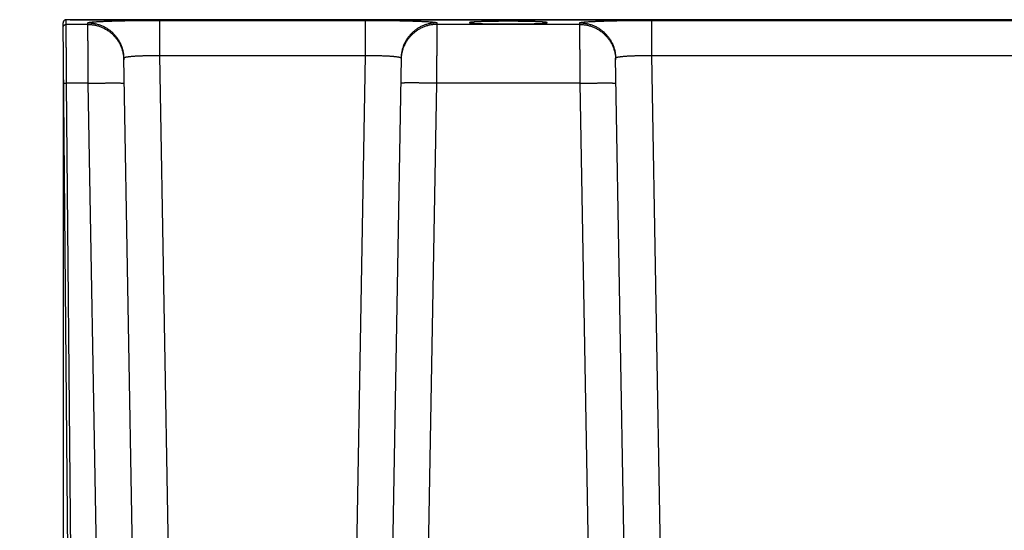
# Model space of a CAD drawing. Header units: inches. Extents: x 0 to 34, y 0 to 22.
# Tile 6 of 80: x 15.1 to 16.7, y 5.1 to 5.9. Entities that reach past the tile are written whole.
import ezdxf

# ---------------------------------------------------------------- set-up
doc = ezdxf.new("R2010")
doc.units = ezdxf.units.IN
doc.header["$LTSCALE"] = 1.87
doc.header["$MEASUREMENT"] = 0
doc.layers.get('0').update_dxf_attribs({"linetype": 'CONTINUOUS'})
doc.layers.add('DIMENSIONS', color=7, linetype='CONTINUOUS')
doc.styles.get("Standard").update_dxf_attribs({"font": 'txt', "width": 0.8})
doc.dimstyles.new('DIMSTYLE_1', dxfattribs={"dimtxt": 0.125, "dimasz": 0.18, "dimexe": 0.18, "dimexo": 0.0625, "dimgap": 0.09, "dimtad": 0, "dimtih": 1, "dimtoh": 1, "dimdec": 3, "dimzin": 4, "dimdsep": 46, "dimtxsty": 'STANDARD', "dimblk": '_FILLED', "dimblk1": '_FILLED', "dimblk2": '_FILLED', "dimcen": 0.09, "dimadec": 0, "dimazin": 0, "dimtp": 0.01, "dimtm": 0.01, "dimtfac": 1, "dimtdec": 3, "dimtofl": 0, "dimtmove": 0, "dimatfit": 3, "dimldrblk": '_FILLED', "dimfxl": 1, "dimtolj": 1, "dimtzin": 4, "dimarcsym": 0})

# ---------------------------------------------------------------- blocks, each defined once
blk = doc.blocks.new('*D15')
at = {"layer": 'DIMENSIONS', "color": 2, "linetype": 'CONTINUOUS'}
blk.add_line((16.8618, 3.7971), (16.8618, 2.6892), dxfattribs=at)
at = {"layer": 'DIMENSIONS', "color": 2, "linetype": 'CONTINUOUS', "width": 0.8}
for s, p in [(']', (16.9243, 2.5267)), ('44.06', (16.9243, 2.0267)), ('[', (16.9243, 1.9267)), ('1.734', (16.9243, 1.3017))]:
    blk.add_text(s, height=0.125, rotation=90, dxfattribs=at).set_placement(p)
blk = doc.blocks.new('_FILLED')
at = {"color": 0, "linetype": 'BYBLOCK'}
blk.add_solid([(0, 0), (-1, 0.1736), (-1, -0.1736)], dxfattribs=at)
blk = doc.blocks.new('*D17')
at = {"layer": 'DIMENSIONS', "color": 2, "linetype": 'CONTINUOUS'}
blk.add_line((15.1273, 5.8359), (15.1273, 2.6892), dxfattribs=at)
at = {"layer": 'DIMENSIONS', "color": 2, "linetype": 'CONTINUOUS', "width": 0.8}
for s, p in [(']', (15.1898, 2.5267)), ('0', (15.1898, 2.4267)), ('[', (15.1898, 2.3267)), ('.000', (15.1898, 1.8017))]:
    blk.add_text(s, height=0.125, rotation=90, dxfattribs=at).set_placement(p)

msp = doc.modelspace()

# ---------------------------------------------------------------- linework, layer by layer
at = {"color": 7, "linetype": 'CONTINUOUS'}
for p, q in [((15.1325, 5.9114), (15.1321, 5.9114)), ((15.1324, 5.9036), (15.1323, 5.9113)), ((15.1334, 5.9115), (15.133, 5.9114)), ((15.1338, 5.9115), (15.1334, 5.9115)), ((15.1342, 5.9115), (15.1338, 5.9115)), ((15.1348, 5.9115), (15.1342, 5.9115)), ((15.1365, 5.9116), (15.1357, 5.9115)), ((15.1373, 5.9116), (15.1365, 5.9116)), ((15.1382, 5.9116), (15.1373, 5.9116)), ((15.1391, 5.9116), (15.1382, 5.9116)), ((15.1391, 5.9116), (15.1391, 5.9116)), ((15.1391, 5.9116), (15.1391, 5.9116)), ((15.1391, 5.9116), (18.5845, 5.9116)), ((18.5849, 5.9116), (15.1391, 5.9116)), ((15.2886, 5.9105), (15.2886, 5.8516)), ((15.2886, 5.9105), (15.6325, 5.9105)), ((15.6325, 5.9105), (15.6325, 5.8516)), ((16.1111, 5.9105), (16.1111, 5.8516)), ((16.1111, 5.9105), (17.6125, 5.9105)), ((15.1467, 3.6798), (15.1272, 5.9062)), ((15.1688, 5.9036), (15.1324, 5.9036)), ((15.1688, 5.9036), (15.1687, 5.9063)), ((15.7524, 5.9063), (15.7523, 5.9036)), ((15.9913, 5.9036), (15.7523, 5.9036)), ((15.9913, 5.9036), (15.9912, 5.9063)), ((15.2563, 4.2645), (15.2287, 5.8474)), ((15.2886, 5.8516), (15.3163, 4.2656)), ((15.2886, 5.8516), (15.6325, 5.8516)), ((15.6325, 5.8516), (15.6048, 4.2656)), ((15.6924, 5.8474), (15.6647, 4.2645)), ((16.0788, 4.2645), (16.0512, 5.8474)), ((16.1111, 5.8516), (16.1388, 4.2656)), ((16.1111, 5.8516), (17.6125, 5.8516)), ((15.1471, 4.2107), (15.1332, 5.8054)), ((15.1694, 5.8054), (15.1332, 5.8054)), ((15.1973, 4.2107), (15.1694, 5.8054)), ((15.7516, 5.8054), (15.7247, 4.2635)), ((15.9919, 5.8054), (15.7516, 5.8054)), ((16.0189, 4.2635), (15.9919, 5.8054))]:
    msp.add_line(p, q, dxfattribs=at)
for points in [[(15.1321, 5.9114), (15.132, 5.9114), (15.1319, 5.9113), (15.1317, 5.9113), (15.1316, 5.9113), (15.1315, 5.9113), (15.1313, 5.9113), (15.1312, 5.9112), (15.131, 5.9112), (15.1308, 5.9111), (15.1306, 5.911), (15.1304, 5.911), (15.1301, 5.9109), (15.1299, 5.9107), (15.1297, 5.9106), (15.1294, 5.9104), (15.1292, 5.9103), (15.129, 5.9101), (15.1288, 5.9099), (15.1285, 5.9096), (15.1283, 5.9094), (15.1281, 5.9091), (15.1279, 5.9088), (15.1278, 5.9085), (15.1276, 5.9082), (15.1275, 5.9078), (15.1274, 5.9074), (15.1273, 5.907), (15.1272, 5.9066), (15.1272, 5.9062)], [(15.133, 5.9114), (15.1328, 5.9114), (15.1327, 5.9114), (15.1325, 5.9114)], [(15.1357, 5.9115), (15.1354, 5.9115), (15.1348, 5.9115)]]:
    msp.add_lwpolyline(points, dxfattribs=at)
for points, knots in [([(15.1323, 5.9113), (15.1322, 5.9113), (15.1318, 5.9113), (15.1313, 5.9112), (15.1308, 5.9111), (15.1304, 5.911), (15.1299, 5.9107), (15.1293, 5.9104), (15.1287, 5.9098), (15.1281, 5.9092), (15.1278, 5.9087), (15.1277, 5.9085), (15.1277, 5.9084)], [0, 0, 0, 0, 0.087002, 0.174002, 0.261, 0.347995, 0.434987, 0.521974, 0.695721, 0.869448, 0.95641, 1, 1, 1, 1]), ([(15.1391, 5.9116), (15.1387, 5.9116), (15.1381, 5.9116), (15.1373, 5.9116), (15.1367, 5.9116), (15.1361, 5.9115), (15.1355, 5.9115), (15.135, 5.9115), (15.1345, 5.9115), (15.134, 5.9115), (15.1337, 5.9115), (15.1334, 5.9115), (15.1333, 5.9114), (15.1331, 5.9114), (15.1329, 5.9114), (15.1328, 5.9114), (15.1327, 5.9114), (15.1326, 5.9114), (15.1325, 5.9114), (15.1325, 5.9114), (15.1325, 5.9114), (15.1324, 5.9114), (15.1324, 5.9114), (15.1324, 5.9114), (15.1324, 5.9114), (15.1324, 5.9114), (15.1324, 5.9113), (15.1323, 5.9113), (15.1323, 5.9113), (15.1323, 5.9113), (15.1323, 5.9113), (15.1323, 5.9113)], [0, 0, 0, 0, 0.180591, 0.270778, 0.359264, 0.445252, 0.527947, 0.606554, 0.680277, 0.748322, 0.809893, 0.838003, 0.864197, 0.888377, 0.910444, 0.930299, 0.947845, 0.962986, 0.969625, 0.975627, 0.980982, 0.985678, 0.989707, 0.993061, 0.995737, 0.996821, 0.99774, 0.998499, 0.999109, 0.999593, 1, 1, 1, 1]), ([(15.1687, 5.9063), (15.1687, 5.9064), (15.1688, 5.9065), (15.1691, 5.9067), (15.1696, 5.9068), (15.1703, 5.907), (15.1712, 5.9071), (15.1722, 5.9073), (15.1735, 5.9075), (15.1749, 5.9076), (15.1765, 5.9078), (15.1783, 5.9079), (15.1803, 5.9081), (15.1825, 5.9082), (15.1848, 5.9084), (15.1873, 5.9085), (15.19, 5.9087), (15.1928, 5.9088), (15.1958, 5.9089), (15.1989, 5.9091), (15.2022, 5.9092), (15.2056, 5.9093), (15.2091, 5.9094), (15.2128, 5.9095), (15.2166, 5.9096), (15.2205, 5.9097), (15.2246, 5.9098), (15.2287, 5.9099), (15.2329, 5.91), (15.2372, 5.9101), (15.2416, 5.9101), (15.2461, 5.9102), (15.2507, 5.9103), (15.2553, 5.9103), (15.2599, 5.9104), (15.2647, 5.9104), (15.2694, 5.9104), (15.2742, 5.9105), (15.279, 5.9105), (15.2838, 5.9105), (15.287, 5.9105), (15.2886, 5.9105)], [0, 0, 0, 0, 0.001605, 0.004374, 0.008618, 0.01441, 0.021764, 0.030677, 0.041147, 0.05317, 0.066727, 0.08179, 0.09833, 0.116324, 0.135749, 0.156574, 0.178764, 0.202282, 0.22709, 0.25315, 0.28042, 0.308857, 0.338413, 0.369037, 0.400678, 0.43329, 0.466822, 0.501218, 0.536416, 0.57236, 0.609003, 0.646296, 0.684171, 0.722548, 0.761356, 0.80055, 0.840084, 0.879885, 0.919864, 0.959933, 1, 1, 1, 1]), ([(15.6325, 5.9105), (15.6341, 5.9105), (15.6373, 5.9105), (15.6421, 5.9105), (15.6469, 5.9105), (15.6516, 5.9104), (15.6564, 5.9104), (15.6611, 5.9104), (15.6658, 5.9103), (15.6704, 5.9103), (15.6749, 5.9102), (15.6794, 5.9101), (15.6838, 5.9101), (15.6881, 5.91), (15.6924, 5.9099), (15.6965, 5.9098), (15.7005, 5.9097), (15.7044, 5.9096), (15.7082, 5.9095), (15.7119, 5.9094), (15.7155, 5.9093), (15.7189, 5.9092), (15.7222, 5.9091), (15.7253, 5.9089), (15.7283, 5.9088), (15.7311, 5.9087), (15.7337, 5.9085), (15.7362, 5.9084), (15.7386, 5.9082), (15.7407, 5.9081), (15.7427, 5.9079), (15.7445, 5.9078), (15.7461, 5.9076), (15.7476, 5.9075), (15.7488, 5.9073), (15.7499, 5.9071), (15.7508, 5.907), (15.7514, 5.9068), (15.7519, 5.9067), (15.7522, 5.9065), (15.7524, 5.9064), (15.7524, 5.9063)], [0, 0, 0, 0, 0.039996, 0.080012, 0.119953, 0.159726, 0.199241, 0.238422, 0.277223, 0.315595, 0.353468, 0.390766, 0.427421, 0.463377, 0.498578, 0.532971, 0.566506, 0.599128, 0.63078, 0.661408, 0.690963, 0.719405, 0.746687, 0.77276, 0.797576, 0.821098, 0.843295, 0.86413, 0.883567, 0.90157, 0.918114, 0.933182, 0.946747, 0.958783, 0.969268, 0.978193, 0.985557, 0.991359, 0.995616, 0.998394, 1, 1, 1, 1]), ([(15.9912, 5.9063), (15.9912, 5.9064), (15.9913, 5.9065), (15.9916, 5.9067), (15.9921, 5.9068), (15.9928, 5.907), (15.9937, 5.9071), (15.9947, 5.9073), (15.996, 5.9075), (15.9974, 5.9076), (15.999, 5.9078), (16.0008, 5.9079), (16.0028, 5.9081), (16.005, 5.9082), (16.0073, 5.9084), (16.0098, 5.9085), (16.0125, 5.9087), (16.0153, 5.9088), (16.0183, 5.9089), (16.0214, 5.9091), (16.0247, 5.9092), (16.0281, 5.9093), (16.0316, 5.9094), (16.0353, 5.9095), (16.0391, 5.9096), (16.043, 5.9097), (16.0471, 5.9098), (16.0512, 5.9099), (16.0554, 5.91), (16.0597, 5.9101), (16.0641, 5.9101), (16.0686, 5.9102), (16.0732, 5.9103), (16.0778, 5.9103), (16.0824, 5.9104), (16.0872, 5.9104), (16.0919, 5.9104), (16.0967, 5.9105), (16.1015, 5.9105), (16.1063, 5.9105), (16.1095, 5.9105), (16.1111, 5.9105)], [0, 0, 0, 0, 0.001605, 0.004374, 0.008618, 0.01441, 0.021764, 0.030677, 0.041147, 0.05317, 0.066727, 0.08179, 0.09833, 0.116324, 0.135749, 0.156574, 0.178764, 0.202282, 0.22709, 0.25315, 0.28042, 0.308857, 0.338413, 0.369037, 0.400678, 0.43329, 0.466822, 0.501218, 0.536416, 0.57236, 0.609003, 0.646296, 0.684171, 0.722548, 0.761356, 0.80055, 0.840084, 0.879885, 0.919864, 0.959933, 1, 1, 1, 1]), ([(15.1272, 5.9067), (15.1272, 5.9067), (15.1272, 5.9067), (15.1272, 5.9066), (15.1272, 5.9066)], [0, 0, 0, 0, 0.282217, 1, 1, 1, 1]), ([(15.1274, 5.9075), (15.1274, 5.9074), (15.1273, 5.9073), (15.1273, 5.9072), (15.1273, 5.9072)], [0, 0, 0, 0, 0.919912, 1, 1, 1, 1]), ([(15.1273, 5.8984), (15.1273, 5.8986), (15.1273, 5.8989), (15.1274, 5.8993), (15.1274, 5.8998), (15.1276, 5.9002), (15.1278, 5.9006), (15.128, 5.901), (15.1282, 5.9014), (15.1285, 5.9018), (15.1288, 5.9021), (15.1291, 5.9024), (15.1295, 5.9027), (15.1298, 5.9029), (15.1302, 5.9031), (15.1306, 5.9033), (15.1311, 5.9034), (15.1315, 5.9035), (15.132, 5.9036), (15.1323, 5.9036), (15.1324, 5.9036)], [0, 0, 0, 0, 0.055538, 0.111077, 0.166617, 0.222159, 0.277702, 0.333248, 0.388797, 0.444348, 0.499902, 0.555459, 0.611019, 0.666582, 0.722148, 0.777715, 0.833285, 0.888856, 0.944428, 1, 1, 1, 1]), ([(15.1275, 5.9079), (15.1275, 5.9078), (15.1274, 5.9077), (15.1274, 5.9076), (15.1274, 5.9076)], [0, 0, 0, 0, 0.71627, 1, 1, 1, 1]), ([(15.1277, 5.9083), (15.1276, 5.9083), (15.1276, 5.9082), (15.1276, 5.908), (15.1275, 5.908)], [0, 0, 0, 0, 0.52313, 1, 1, 1, 1]), ([(15.1332, 5.8054), (15.1332, 5.8068), (15.1332, 5.8096), (15.1332, 5.8138), (15.1331, 5.818), (15.1331, 5.8222), (15.133, 5.8263), (15.133, 5.8304), (15.133, 5.8344), (15.1329, 5.8384), (15.1329, 5.8423), (15.1329, 5.8462), (15.1329, 5.8499), (15.1328, 5.8536), (15.1328, 5.8572), (15.1328, 5.8607), (15.1327, 5.8641), (15.1327, 5.8674), (15.1327, 5.8706), (15.1327, 5.8737), (15.1326, 5.8766), (15.1326, 5.8795), (15.1326, 5.8821), (15.1326, 5.8847), (15.1325, 5.8871), (15.1325, 5.8893), (15.1325, 5.8914), (15.1325, 5.8934), (15.1325, 5.8951), (15.1325, 5.8967), (15.1325, 5.8982), (15.1324, 5.8995), (15.1324, 5.9006), (15.1324, 5.9015), (15.1324, 5.9023), (15.1324, 5.9029), (15.1324, 5.9033), (15.1324, 5.9035), (15.1324, 5.9036)], [0, 0, 0, 0, 0.042946, 0.085774, 0.128409, 0.170778, 0.212811, 0.254436, 0.295577, 0.336161, 0.376118, 0.415378, 0.45386, 0.491483, 0.528186, 0.563916, 0.598619, 0.632234, 0.6647, 0.695955, 0.725938, 0.754602, 0.7819, 0.807781, 0.832192, 0.85509, 0.876438, 0.896201, 0.914338, 0.930813, 0.945599, 0.958671, 0.970004, 0.979578, 0.987376, 0.993385, 0.997596, 1, 1, 1, 1]), ([(15.1687, 5.9063), (15.1697, 5.9063), (15.1716, 5.9062), (15.1745, 5.906), (15.1774, 5.9057), (15.1803, 5.9052), (15.1831, 5.9046), (15.1859, 5.9038), (15.1887, 5.9029), (15.1914, 5.9018), (15.1941, 5.9007), (15.1967, 5.8994), (15.1993, 5.898), (15.2017, 5.8964), (15.2041, 5.8948), (15.2064, 5.893), (15.2087, 5.8911), (15.2108, 5.8891), (15.2128, 5.887), (15.2147, 5.8848), (15.2166, 5.8826), (15.2183, 5.8802), (15.2198, 5.8778), (15.2213, 5.8752), (15.2226, 5.8727), (15.2239, 5.87), (15.2249, 5.8673), (15.2259, 5.8646), (15.2267, 5.8618), (15.2274, 5.8589), (15.2279, 5.8561), (15.2283, 5.8532), (15.2286, 5.8503), (15.2287, 5.8483), (15.2287, 5.8474)], [0, 0, 0, 0, 0.03126, 0.06252, 0.093779, 0.125039, 0.156298, 0.187556, 0.218814, 0.250071, 0.281328, 0.312584, 0.343839, 0.375093, 0.406347, 0.437599, 0.46885, 0.500101, 0.53135, 0.562599, 0.593846, 0.625093, 0.656339, 0.687584, 0.718828, 0.750071, 0.781314, 0.812556, 0.843797, 0.875038, 0.906279, 0.93752, 0.96876, 1, 1, 1, 1]), ([(15.1694, 5.8054), (15.1694, 5.8068), (15.1694, 5.8096), (15.1694, 5.8138), (15.1694, 5.818), (15.1693, 5.8222), (15.1693, 5.8263), (15.1693, 5.8304), (15.1692, 5.8344), (15.1692, 5.8384), (15.1692, 5.8423), (15.1692, 5.8462), (15.1691, 5.8499), (15.1691, 5.8536), (15.1691, 5.8572), (15.1691, 5.8608), (15.169, 5.8642), (15.169, 5.8675), (15.169, 5.8706), (15.169, 5.8737), (15.1689, 5.8767), (15.1689, 5.8795), (15.1689, 5.8821), (15.1689, 5.8847), (15.1689, 5.8871), (15.1689, 5.8893), (15.1688, 5.8914), (15.1688, 5.8934), (15.1688, 5.8951), (15.1688, 5.8967), (15.1688, 5.8982), (15.1688, 5.8995), (15.1688, 5.9006), (15.1688, 5.9015), (15.1688, 5.9023), (15.1688, 5.9029), (15.1688, 5.9033), (15.1688, 5.9035), (15.1688, 5.9036)], [0, 0, 0, 0, 0.042942, 0.085772, 0.128415, 0.170793, 0.212834, 0.254467, 0.295617, 0.336211, 0.376178, 0.415446, 0.453936, 0.491571, 0.528289, 0.564038, 0.598756, 0.632373, 0.664826, 0.696063, 0.726032, 0.754683, 0.781966, 0.807829, 0.832223, 0.855107, 0.876445, 0.896203, 0.914337, 0.93081, 0.945594, 0.958664, 0.969996, 0.97957, 0.98737, 0.993381, 0.997594, 1, 1, 1, 1]), ([(15.1688, 5.9036), (15.1697, 5.9036), (15.1717, 5.9035), (15.1746, 5.9033), (15.1775, 5.903), (15.1803, 5.9025), (15.1832, 5.9019), (15.186, 5.9011), (15.1888, 5.9002), (15.1915, 5.8992), (15.1942, 5.898), (15.1968, 5.8967), (15.1993, 5.8953), (15.2018, 5.8937), (15.2042, 5.8921), (15.2065, 5.8903), (15.2087, 5.8884), (15.2108, 5.8864), (15.2129, 5.8843), (15.2148, 5.8821), (15.2166, 5.8799), (15.2183, 5.8775), (15.2199, 5.8751), (15.2214, 5.8725), (15.2227, 5.87), (15.2239, 5.8673), (15.225, 5.8646), (15.2259, 5.8619), (15.2268, 5.8591), (15.2274, 5.8562), (15.228, 5.8534), (15.2284, 5.8505), (15.2287, 5.8476), (15.2287, 5.8456), (15.2287, 5.8447)], [0, 0, 0, 0, 0.03126, 0.062519, 0.093778, 0.125038, 0.156296, 0.187554, 0.218812, 0.250069, 0.281325, 0.312581, 0.343836, 0.37509, 0.406343, 0.437595, 0.468847, 0.500097, 0.531347, 0.562595, 0.593843, 0.62509, 0.656336, 0.687581, 0.718825, 0.750069, 0.781312, 0.812554, 0.843796, 0.875037, 0.906278, 0.937519, 0.96876, 1, 1, 1, 1]), ([(15.7523, 5.9036), (15.7513, 5.9036), (15.7494, 5.9035), (15.7465, 5.9033), (15.7436, 5.903), (15.7407, 5.9025), (15.7379, 5.9019), (15.7351, 5.9011), (15.7323, 5.9002), (15.7296, 5.8992), (15.7269, 5.898), (15.7243, 5.8967), (15.7218, 5.8953), (15.7193, 5.8937), (15.7169, 5.8921), (15.7146, 5.8903), (15.7124, 5.8884), (15.7102, 5.8864), (15.7082, 5.8843), (15.7063, 5.8821), (15.7045, 5.8799), (15.7028, 5.8775), (15.7012, 5.8751), (15.6997, 5.8725), (15.6984, 5.87), (15.6972, 5.8673), (15.6961, 5.8646), (15.6951, 5.8619), (15.6943, 5.8591), (15.6936, 5.8562), (15.6931, 5.8534), (15.6927, 5.8505), (15.6924, 5.8476), (15.6923, 5.8456), (15.6923, 5.8447)], [0, 0, 0, 0, 0.03126, 0.062519, 0.093778, 0.125038, 0.156296, 0.187554, 0.218812, 0.250069, 0.281325, 0.312581, 0.343836, 0.37509, 0.406343, 0.437595, 0.468847, 0.500097, 0.531347, 0.562595, 0.593843, 0.62509, 0.656336, 0.687581, 0.718825, 0.750069, 0.781312, 0.812554, 0.843796, 0.875037, 0.906278, 0.937519, 0.96876, 1, 1, 1, 1]), ([(15.7524, 5.9063), (15.7514, 5.9063), (15.7495, 5.9062), (15.7465, 5.906), (15.7437, 5.9057), (15.7408, 5.9052), (15.7379, 5.9046), (15.7351, 5.9038), (15.7324, 5.9029), (15.7296, 5.9018), (15.727, 5.9007), (15.7244, 5.8994), (15.7218, 5.898), (15.7193, 5.8964), (15.717, 5.8948), (15.7146, 5.893), (15.7124, 5.8911), (15.7103, 5.8891), (15.7083, 5.887), (15.7063, 5.8848), (15.7045, 5.8826), (15.7028, 5.8802), (15.7012, 5.8778), (15.6998, 5.8752), (15.6984, 5.8727), (15.6972, 5.87), (15.6961, 5.8673), (15.6952, 5.8646), (15.6944, 5.8618), (15.6937, 5.8589), (15.6931, 5.8561), (15.6927, 5.8532), (15.6925, 5.8503), (15.6924, 5.8483), (15.6924, 5.8474)], [0, 0, 0, 0, 0.03126, 0.06252, 0.093779, 0.125038, 0.156297, 0.187555, 0.218813, 0.25007, 0.281327, 0.312583, 0.343838, 0.375092, 0.406345, 0.437598, 0.468849, 0.5001, 0.531349, 0.562598, 0.593845, 0.625092, 0.656338, 0.687583, 0.718827, 0.75007, 0.781313, 0.812555, 0.843797, 0.875038, 0.906279, 0.937519, 0.96876, 1, 1, 1, 1]), ([(15.7523, 5.9036), (15.7523, 5.9035), (15.7523, 5.9033), (15.7523, 5.9029), (15.7523, 5.9023), (15.7523, 5.9015), (15.7523, 5.9006), (15.7523, 5.8995), (15.7523, 5.8982), (15.7523, 5.8967), (15.7523, 5.8951), (15.7522, 5.8934), (15.7522, 5.8914), (15.7522, 5.8893), (15.7522, 5.8871), (15.7522, 5.8847), (15.7522, 5.8821), (15.7521, 5.8795), (15.7521, 5.8767), (15.7521, 5.8737), (15.7521, 5.8706), (15.7521, 5.8675), (15.752, 5.8642), (15.752, 5.8608), (15.752, 5.8572), (15.752, 5.8536), (15.7519, 5.8499), (15.7519, 5.8462), (15.7519, 5.8423), (15.7519, 5.8384), (15.7518, 5.8344), (15.7518, 5.8304), (15.7518, 5.8263), (15.7517, 5.8222), (15.7517, 5.818), (15.7517, 5.8138), (15.7517, 5.8096), (15.7516, 5.8068), (15.7516, 5.8054)], [0, 0, 0, 0, 0.002406, 0.006619, 0.01263, 0.02043, 0.030004, 0.041336, 0.054406, 0.06919, 0.085663, 0.103797, 0.123555, 0.144893, 0.167777, 0.192171, 0.218034, 0.245317, 0.273968, 0.303937, 0.335174, 0.367627, 0.401244, 0.435962, 0.471711, 0.508429, 0.546064, 0.584554, 0.623822, 0.663789, 0.704383, 0.745533, 0.787166, 0.829207, 0.871585, 0.914228, 0.957058, 1, 1, 1, 1]), ([(15.9367, 5.9067), (15.9367, 5.9067), (15.9366, 5.9068), (15.9364, 5.9069), (15.936, 5.907), (15.9355, 5.9071), (15.9349, 5.9072), (15.9341, 5.9073), (15.9331, 5.9074), (15.932, 5.9075), (15.9308, 5.9076), (15.9295, 5.9077), (15.928, 5.9078), (15.9264, 5.9079), (15.9247, 5.908), (15.9228, 5.9081), (15.9208, 5.9081), (15.9188, 5.9082), (15.9166, 5.9083), (15.9143, 5.9084), (15.9119, 5.9084), (15.9094, 5.9085), (15.9069, 5.9086), (15.9042, 5.9086), (15.9015, 5.9087), (15.8987, 5.9087), (15.8959, 5.9088), (15.893, 5.9088), (15.8901, 5.9088), (15.8871, 5.9089), (15.8841, 5.9089), (15.881, 5.9089), (15.878, 5.9089), (15.8749, 5.9089), (15.8718, 5.9089), (15.8687, 5.9089), (15.8656, 5.9089), (15.8626, 5.9089), (15.8595, 5.9089), (15.8565, 5.9089), (15.8535, 5.9088), (15.8506, 5.9088), (15.8477, 5.9088), (15.8448, 5.9087), (15.8421, 5.9087), (15.8393, 5.9086), (15.8367, 5.9086), (15.8341, 5.9085), (15.8317, 5.9084), (15.8293, 5.9084), (15.827, 5.9083), (15.8248, 5.9082), (15.8227, 5.9081), (15.8208, 5.9081), (15.8189, 5.908), (15.8172, 5.9079), (15.8156, 5.9078), (15.8141, 5.9077), (15.8127, 5.9076), (15.8115, 5.9075), (15.8104, 5.9074), (15.8095, 5.9073), (15.8087, 5.9072), (15.808, 5.9071), (15.8075, 5.907), (15.8072, 5.9069), (15.8069, 5.9068), (15.8068, 5.9067), (15.8068, 5.9067)], [0, 0, 0, 0, 0.001003, 0.00289, 0.005827, 0.009851, 0.014965, 0.021164, 0.028442, 0.036777, 0.046159, 0.056565, 0.067968, 0.080352, 0.093677, 0.107925, 0.123058, 0.139038, 0.155842, 0.173414, 0.19173, 0.210744, 0.230402, 0.25068, 0.271512, 0.292865, 0.314689, 0.336921, 0.359533, 0.382454, 0.405642, 0.429049, 0.452605, 0.476279, 0.5, 0.523721, 0.547395, 0.570951, 0.594358, 0.617546, 0.640467, 0.663079, 0.685311, 0.707135, 0.728488, 0.74932, 0.769598, 0.789256, 0.80827, 0.826586, 0.844158, 0.860962, 0.876942, 0.892075, 0.906323, 0.919648, 0.932032, 0.943435, 0.953841, 0.963223, 0.971558, 0.978836, 0.985035, 0.990149, 0.994173, 0.99711, 0.998997, 1, 1, 1, 1]), ([(15.8068, 5.9067), (15.8068, 5.9066), (15.8069, 5.9065), (15.8072, 5.9064), (15.8075, 5.9063), (15.808, 5.9062), (15.8087, 5.9061), (15.8095, 5.906), (15.8104, 5.9059), (15.8115, 5.9058), (15.8127, 5.9057), (15.8141, 5.9056), (15.8156, 5.9055), (15.8172, 5.9054), (15.8189, 5.9053), (15.8208, 5.9053), (15.8227, 5.9052), (15.8248, 5.9051), (15.827, 5.905), (15.8293, 5.9049), (15.8317, 5.9049), (15.8341, 5.9048), (15.8367, 5.9047), (15.8393, 5.9047), (15.8421, 5.9046), (15.8448, 5.9046), (15.8477, 5.9045), (15.8506, 5.9045), (15.8535, 5.9045), (15.8565, 5.9045), (15.8595, 5.9044), (15.8626, 5.9044), (15.8656, 5.9044), (15.8687, 5.9044), (15.8718, 5.9044), (15.8749, 5.9044), (15.878, 5.9044), (15.881, 5.9044), (15.8841, 5.9044), (15.8871, 5.9045), (15.8901, 5.9045), (15.893, 5.9045), (15.8959, 5.9045), (15.8987, 5.9046), (15.9015, 5.9046), (15.9042, 5.9047), (15.9069, 5.9047), (15.9094, 5.9048), (15.9119, 5.9049), (15.9143, 5.9049), (15.9166, 5.905), (15.9188, 5.9051), (15.9208, 5.9052), (15.9228, 5.9053), (15.9247, 5.9053), (15.9264, 5.9054), (15.928, 5.9055), (15.9295, 5.9056), (15.9308, 5.9057), (15.932, 5.9058), (15.9331, 5.9059), (15.9341, 5.906), (15.9349, 5.9061), (15.9355, 5.9062), (15.936, 5.9063), (15.9364, 5.9064), (15.9366, 5.9065), (15.9367, 5.9066), (15.9367, 5.9067)], [0, 0, 0, 0, 0.001003, 0.00289, 0.005827, 0.009851, 0.014965, 0.021164, 0.028442, 0.036777, 0.046159, 0.056565, 0.067968, 0.080352, 0.093677, 0.107925, 0.123058, 0.139038, 0.155842, 0.173414, 0.19173, 0.210744, 0.230402, 0.25068, 0.271512, 0.292865, 0.314689, 0.336921, 0.359533, 0.382454, 0.405642, 0.429049, 0.452605, 0.476279, 0.5, 0.523721, 0.547395, 0.570951, 0.594358, 0.617546, 0.640467, 0.663079, 0.685311, 0.707135, 0.728488, 0.74932, 0.769598, 0.789256, 0.80827, 0.826586, 0.844158, 0.860962, 0.876942, 0.892075, 0.906323, 0.919648, 0.932032, 0.943435, 0.953841, 0.963223, 0.971558, 0.978836, 0.985035, 0.990149, 0.994173, 0.99711, 0.998997, 1, 1, 1, 1]), ([(15.9912, 5.9063), (15.9922, 5.9063), (15.9941, 5.9062), (15.997, 5.906), (15.9999, 5.9057), (16.0028, 5.9052), (16.0056, 5.9046), (16.0084, 5.9038), (16.0112, 5.9029), (16.0139, 5.9018), (16.0166, 5.9007), (16.0192, 5.8994), (16.0218, 5.898), (16.0242, 5.8964), (16.0266, 5.8948), (16.0289, 5.893), (16.0312, 5.8911), (16.0333, 5.8891), (16.0353, 5.887), (16.0372, 5.8848), (16.0391, 5.8826), (16.0408, 5.8802), (16.0423, 5.8778), (16.0438, 5.8752), (16.0451, 5.8727), (16.0464, 5.87), (16.0474, 5.8673), (16.0484, 5.8646), (16.0492, 5.8618), (16.0499, 5.8589), (16.0504, 5.8561), (16.0508, 5.8532), (16.0511, 5.8503), (16.0512, 5.8483), (16.0512, 5.8474)], [0, 0, 0, 0, 0.03126, 0.06252, 0.093779, 0.125039, 0.156298, 0.187556, 0.218814, 0.250071, 0.281328, 0.312584, 0.343839, 0.375093, 0.406347, 0.437599, 0.46885, 0.500101, 0.53135, 0.562599, 0.593846, 0.625093, 0.656339, 0.687584, 0.718828, 0.750071, 0.781314, 0.812556, 0.843797, 0.875038, 0.906279, 0.93752, 0.96876, 1, 1, 1, 1]), ([(15.9913, 5.9036), (15.9922, 5.9036), (15.9942, 5.9035), (15.9971, 5.9033), (16, 5.903), (16.0028, 5.9025), (16.0057, 5.9019), (16.0085, 5.9011), (16.0113, 5.9002), (16.014, 5.8992), (16.0167, 5.898), (16.0193, 5.8967), (16.0218, 5.8953), (16.0243, 5.8937), (16.0267, 5.8921), (16.029, 5.8903), (16.0312, 5.8884), (16.0333, 5.8864), (16.0354, 5.8843), (16.0373, 5.8821), (16.0391, 5.8799), (16.0408, 5.8775), (16.0424, 5.8751), (16.0439, 5.8725), (16.0452, 5.87), (16.0464, 5.8673), (16.0475, 5.8646), (16.0484, 5.8619), (16.0493, 5.8591), (16.0499, 5.8562), (16.0505, 5.8534), (16.0509, 5.8505), (16.0512, 5.8476), (16.0512, 5.8456), (16.0512, 5.8447)], [0, 0, 0, 0, 0.03126, 0.062519, 0.093778, 0.125038, 0.156296, 0.187554, 0.218812, 0.250069, 0.281325, 0.312581, 0.343836, 0.37509, 0.406343, 0.437595, 0.468847, 0.500097, 0.531347, 0.562595, 0.593843, 0.62509, 0.656336, 0.687581, 0.718825, 0.750069, 0.781312, 0.812554, 0.843796, 0.875037, 0.906278, 0.937519, 0.96876, 1, 1, 1, 1]), ([(15.9919, 5.8054), (15.9919, 5.8068), (15.9919, 5.8096), (15.9919, 5.8138), (15.9919, 5.818), (15.9918, 5.8222), (15.9918, 5.8263), (15.9918, 5.8304), (15.9917, 5.8344), (15.9917, 5.8384), (15.9917, 5.8423), (15.9917, 5.8462), (15.9916, 5.8499), (15.9916, 5.8536), (15.9916, 5.8572), (15.9916, 5.8608), (15.9915, 5.8642), (15.9915, 5.8675), (15.9915, 5.8706), (15.9915, 5.8737), (15.9914, 5.8767), (15.9914, 5.8795), (15.9914, 5.8821), (15.9914, 5.8847), (15.9914, 5.8871), (15.9914, 5.8893), (15.9913, 5.8914), (15.9913, 5.8934), (15.9913, 5.8951), (15.9913, 5.8967), (15.9913, 5.8982), (15.9913, 5.8995), (15.9913, 5.9006), (15.9913, 5.9015), (15.9913, 5.9023), (15.9913, 5.9029), (15.9913, 5.9033), (15.9913, 5.9035), (15.9913, 5.9036)], [0, 0, 0, 0, 0.042942, 0.085772, 0.128415, 0.170793, 0.212834, 0.254467, 0.295617, 0.336211, 0.376178, 0.415446, 0.453936, 0.491571, 0.528289, 0.564038, 0.598756, 0.632373, 0.664826, 0.696063, 0.726032, 0.754683, 0.781966, 0.807829, 0.832223, 0.855107, 0.876445, 0.896203, 0.914337, 0.93081, 0.945594, 0.958664, 0.969996, 0.97957, 0.98737, 0.993381, 0.997594, 1, 1, 1, 1]), ([(15.2287, 5.8474), (15.2287, 5.8475), (15.2288, 5.8477), (15.229, 5.8479), (15.2293, 5.8481), (15.2298, 5.8484), (15.2304, 5.8486), (15.2312, 5.8488), (15.232, 5.8491), (15.233, 5.8493), (15.2342, 5.8495), (15.2354, 5.8497), (15.2368, 5.8499), (15.2383, 5.8501), (15.2399, 5.8502), (15.2416, 5.8504), (15.2434, 5.8506), (15.2453, 5.8507), (15.2473, 5.8509), (15.2494, 5.851), (15.2516, 5.8511), (15.2539, 5.8512), (15.2563, 5.8513), (15.2587, 5.8514), (15.2612, 5.8515), (15.2638, 5.8515), (15.2664, 5.8516), (15.269, 5.8516), (15.2718, 5.8517), (15.2745, 5.8517), (15.2773, 5.8517), (15.2801, 5.8517), (15.2829, 5.8516), (15.2858, 5.8516), (15.2877, 5.8516), (15.2886, 5.8516)], [0, 0, 0, 0, 0.00425, 0.009495, 0.016356, 0.025104, 0.035853, 0.048644, 0.063487, 0.080369, 0.099261, 0.120134, 0.142956, 0.167685, 0.194266, 0.222639, 0.252742, 0.28451, 0.317876, 0.352766, 0.3891, 0.426796, 0.465774, 0.505951, 0.547231, 0.589523, 0.632744, 0.676802, 0.721593, 0.767012, 0.812957, 0.85933, 0.906029, 0.952954, 1, 1, 1, 1]), ([(15.6325, 5.8516), (15.6334, 5.8516), (15.6353, 5.8516), (15.6381, 5.8516), (15.641, 5.8517), (15.6438, 5.8517), (15.6466, 5.8517), (15.6493, 5.8517), (15.652, 5.8516), (15.6547, 5.8516), (15.6573, 5.8515), (15.6599, 5.8515), (15.6624, 5.8514), (15.6648, 5.8513), (15.6672, 5.8512), (15.6694, 5.8511), (15.6716, 5.851), (15.6737, 5.8509), (15.6758, 5.8507), (15.6777, 5.8506), (15.6795, 5.8504), (15.6812, 5.8502), (15.6828, 5.8501), (15.6843, 5.8499), (15.6857, 5.8497), (15.6869, 5.8495), (15.688, 5.8493), (15.689, 5.8491), (15.6899, 5.8488), (15.6907, 5.8486), (15.6913, 5.8484), (15.6917, 5.8481), (15.6921, 5.8479), (15.6923, 5.8477), (15.6924, 5.8475), (15.6924, 5.8474)], [0, 0, 0, 0, 0.047024, 0.093959, 0.140686, 0.187094, 0.233072, 0.278512, 0.323307, 0.367349, 0.410538, 0.452793, 0.494041, 0.534193, 0.573158, 0.610847, 0.647171, 0.682052, 0.715419, 0.747196, 0.777307, 0.805687, 0.832277, 0.857019, 0.879857, 0.900743, 0.919643, 0.936527, 0.951368, 0.964155, 0.974898, 0.983644, 0.990506, 0.995749, 1, 1, 1, 1]), ([(16.0512, 5.8474), (16.0512, 5.8475), (16.0513, 5.8477), (16.0515, 5.8479), (16.0518, 5.8481), (16.0523, 5.8484), (16.0529, 5.8486), (16.0537, 5.8488), (16.0545, 5.8491), (16.0555, 5.8493), (16.0567, 5.8495), (16.0579, 5.8497), (16.0593, 5.8499), (16.0608, 5.8501), (16.0624, 5.8502), (16.0641, 5.8504), (16.0659, 5.8506), (16.0678, 5.8507), (16.0698, 5.8509), (16.0719, 5.851), (16.0741, 5.8511), (16.0764, 5.8512), (16.0788, 5.8513), (16.0812, 5.8514), (16.0837, 5.8515), (16.0863, 5.8515), (16.0889, 5.8516), (16.0915, 5.8516), (16.0943, 5.8517), (16.097, 5.8517), (16.0998, 5.8517), (16.1026, 5.8517), (16.1054, 5.8516), (16.1083, 5.8516), (16.1102, 5.8516), (16.1111, 5.8516)], [0, 0, 0, 0, 0.00425, 0.009495, 0.016356, 0.025104, 0.035853, 0.048644, 0.063487, 0.080369, 0.099261, 0.120134, 0.142956, 0.167685, 0.194266, 0.222639, 0.252742, 0.28451, 0.317876, 0.352766, 0.3891, 0.426796, 0.465774, 0.505951, 0.547231, 0.589523, 0.632744, 0.676802, 0.721593, 0.767012, 0.812957, 0.85933, 0.906029, 0.952954, 1, 1, 1, 1]), ([(15.1281, 5.8053), (15.1281, 5.8053), (15.1281, 5.8053), (15.1282, 5.8053), (15.1283, 5.8053), (15.1284, 5.8053), (15.1286, 5.8053), (15.1288, 5.8053), (15.129, 5.8053), (15.1293, 5.8053), (15.1296, 5.8053), (15.1299, 5.8054), (15.1303, 5.8054), (15.1307, 5.8054), (15.1311, 5.8054), (15.1315, 5.8054), (15.1319, 5.8054), (15.1323, 5.8054), (15.1328, 5.8054), (15.1331, 5.8054), (15.1332, 5.8054)], [0, 0, 0, 0, 0.004096, 0.015575, 0.034505, 0.060763, 0.094158, 0.13444, 0.181304, 0.234394, 0.293308, 0.357597, 0.426773, 0.50031, 0.577647, 0.658198, 0.741348, 0.826465, 0.912902, 1, 1, 1, 1]), ([(15.1694, 5.8054), (15.1704, 5.8054), (15.1724, 5.8055), (15.1753, 5.8055), (15.1782, 5.8055), (15.1811, 5.8056), (15.184, 5.8056), (15.1868, 5.8057), (15.1896, 5.8057), (15.1924, 5.8057), (15.1951, 5.8057), (15.1977, 5.8058), (15.2003, 5.8058), (15.2027, 5.8058), (15.2051, 5.8058), (15.2075, 5.8058), (15.2097, 5.8058), (15.2118, 5.8058), (15.2139, 5.8058), (15.2158, 5.8058), (15.2176, 5.8058), (15.2193, 5.8058), (15.2209, 5.8058), (15.2223, 5.8058), (15.2236, 5.8058), (15.2248, 5.8057), (15.2259, 5.8057), (15.2268, 5.8057), (15.2276, 5.8056), (15.2282, 5.8056), (15.2287, 5.8056), (15.2291, 5.8055), (15.2293, 5.8055), (15.2294, 5.8054), (15.2294, 5.8054)], [0, 0, 0, 0, 0.04904, 0.09796, 0.146645, 0.194975, 0.242835, 0.29011, 0.336686, 0.382451, 0.427294, 0.471108, 0.513787, 0.555228, 0.595332, 0.634003, 0.671146, 0.706673, 0.740499, 0.772542, 0.802724, 0.830974, 0.857223, 0.88141, 0.903474, 0.923365, 0.941034, 0.95644, 0.969547, 0.980325, 0.988752, 0.994816, 0.998523, 1, 1, 1, 1]), ([(15.7516, 5.8054), (15.7507, 5.8054), (15.7487, 5.8055), (15.7458, 5.8055), (15.7428, 5.8055), (15.7399, 5.8056), (15.7371, 5.8056), (15.7342, 5.8057), (15.7314, 5.8057), (15.7287, 5.8057), (15.726, 5.8057), (15.7234, 5.8058), (15.7208, 5.8058), (15.7183, 5.8058), (15.7159, 5.8058), (15.7136, 5.8058), (15.7114, 5.8058), (15.7093, 5.8058), (15.7072, 5.8058), (15.7053, 5.8058), (15.7035, 5.8058), (15.7018, 5.8058), (15.7002, 5.8058), (15.6988, 5.8058), (15.6975, 5.8058), (15.6963, 5.8057), (15.6952, 5.8057), (15.6943, 5.8057), (15.6935, 5.8056), (15.6928, 5.8056), (15.6923, 5.8056), (15.692, 5.8055), (15.6918, 5.8055), (15.6916, 5.8054), (15.6916, 5.8054)], [0, 0, 0, 0, 0.04904, 0.09796, 0.146645, 0.194975, 0.242835, 0.29011, 0.336686, 0.382451, 0.427294, 0.471108, 0.513787, 0.555228, 0.595332, 0.634003, 0.671146, 0.706673, 0.740499, 0.772542, 0.802724, 0.830974, 0.857223, 0.88141, 0.903474, 0.923365, 0.941034, 0.95644, 0.969547, 0.980325, 0.988752, 0.994816, 0.998523, 1, 1, 1, 1]), ([(15.9919, 5.8054), (15.9929, 5.8054), (15.9949, 5.8055), (15.9978, 5.8055), (16.0007, 5.8055), (16.0036, 5.8056), (16.0065, 5.8056), (16.0093, 5.8057), (16.0121, 5.8057), (16.0149, 5.8057), (16.0176, 5.8057), (16.0202, 5.8058), (16.0228, 5.8058), (16.0252, 5.8058), (16.0276, 5.8058), (16.03, 5.8058), (16.0322, 5.8058), (16.0343, 5.8058), (16.0364, 5.8058), (16.0383, 5.8058), (16.0401, 5.8058), (16.0418, 5.8058), (16.0434, 5.8058), (16.0448, 5.8058), (16.0461, 5.8058), (16.0473, 5.8057), (16.0484, 5.8057), (16.0493, 5.8057), (16.0501, 5.8056), (16.0507, 5.8056), (16.0512, 5.8056), (16.0516, 5.8055), (16.0518, 5.8055), (16.0519, 5.8054), (16.0519, 5.8054)], [0, 0, 0, 0, 0.04904, 0.09796, 0.146645, 0.194975, 0.242835, 0.29011, 0.336686, 0.382451, 0.427294, 0.471108, 0.513787, 0.555228, 0.595332, 0.634003, 0.671146, 0.706673, 0.740499, 0.772542, 0.802724, 0.830974, 0.857223, 0.88141, 0.903474, 0.923365, 0.941034, 0.95644, 0.969547, 0.980325, 0.988752, 0.994816, 0.998523, 1, 1, 1, 1])]:
    msp.add_open_spline(points, degree=3, knots=knots, dxfattribs=at)
for points in [[(15.1391, 5.9116), (15.1391, 5.9116), (15.1391, 5.9116), (15.1391, 5.9116)], [(15.1273, 5.9071), (15.1273, 5.9069), (15.1273, 5.9068), (15.1272, 5.9067)], [(15.1272, 5.9066), (15.1272, 5.9065), (15.1272, 5.9063), (15.1272, 5.9062)], [(15.1273, 5.9072), (15.1273, 5.9071), (15.1273, 5.9071), (15.1273, 5.9071)], [(15.1274, 5.9076), (15.1274, 5.9075), (15.1274, 5.9075), (15.1274, 5.9075)], [(15.1275, 5.908), (15.1275, 5.908), (15.1275, 5.9079), (15.1275, 5.9079)], [(15.1277, 5.9084), (15.1277, 5.9084), (15.1277, 5.9083), (15.1277, 5.9083)]]:
    msp.add_open_spline(points, degree=3, dxfattribs=at)

# ---------------------------------------------------------------- dimensions: what is measured, and where the dimension line sits
at = {"layer": 'DIMENSIONS', "color": 2, "linetype": 'CONTINUOUS'}
for feature_location, offset, origin, picture, middle in [((15.1272908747, 5.8359365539), (0, -3.1467414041), (15.1272908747, 5.8984365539), '*D17', (15.1272908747, 2.2141951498)), ((16.861789, 3.797095), (0, -1.1079), (15.127291, 5.898437), '*D15', (16.861789, 1.964195))]:
    dim = msp.add_ordinate_dim(feature_location=feature_location, offset=offset, dtype=1, origin=origin, dimstyle='DIMSTYLE_1', dxfattribs=at)
    dim.commit()
    dim.dimension.update_dxf_attribs({"geometry": picture, "text_midpoint": middle})

doc.saveas('drawing.dxf')
